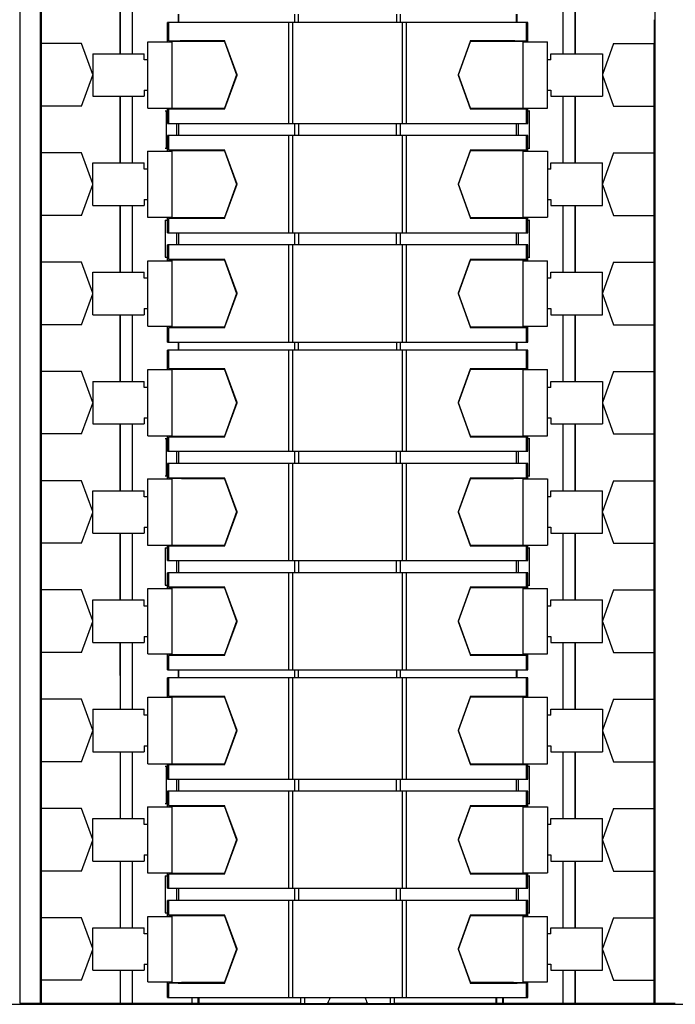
# Model space of a CAD drawing. Header units: millimetres. Extents: x 68 to 418, y 48 to 619.
# Tile 3 of 5: x 189 to 297, y 272 to 435. Entities that reach past the tile are written whole.
import ezdxf

# ---------------------------------------------------------------- set-up
doc = ezdxf.new("R2010")
doc.units = ezdxf.units.MM
doc.header["$LTSCALE"] = 43.754454
doc.layers.get('0').update_dxf_attribs({"linetype": 'CONTINUOUS'})

msp = doc.modelspace()

# ---------------------------------------------------------------- linework, layer by layer
at = {"color": 7, "linetype": 'Continuous'}
for p, q in [((189.45, 597.86), (189.45, 272.56)), ((294.12, 597.86), (294.12, 272.56)), ((192.97, 592.61), (192.97, 272.56)), ((206.02, 439.96), (206.02, 428.96)), ((278.97, 439.96), (278.97, 428.96)), ((280.97, 439.96), (280.97, 428.96)), ((192.81, 435.86), (192.82, 272.56)), ((205.96, 435.86), (205.96, 428.96)), ((207.97, 435.86), (207.97, 428.96)), ((215.57, 435.46), (215.57, 434.11)), ((215.68, 434.11), (215.68, 435.46)), ((234.73, 435.46), (234.73, 434.11)), ((235.37, 434.11), (235.37, 435.46)), ((251.56, 435.46), (251.56, 434.11)), ((252.21, 434.11), (252.21, 435.46)), ((271.25, 435.46), (271.25, 434.11)), ((271.37, 435.46), (271.37, 434.11)), ((280.92, 435.86), (280.92, 428.96)), ((213.77, 430.93), (213.77, 434.11)), ((273.16, 434.11), (213.77, 434.11)), ((214, 431.1), (214, 434.11)), ((233.75, 434.11), (233.75, 417.46)), ((234.47, 417.46), (234.47, 434.11)), ((252.47, 434.11), (252.47, 417.46)), ((253.19, 417.46), (253.19, 434.11)), ((272.93, 434.11), (272.93, 431.1)), ((273.16, 430.93), (273.16, 434.11)), ((293.97, 434.56), (293.97, 430.61)), ((192.87, 420.46), (192.87, 430.56)), ((192.87, 430.56), (192.97, 430.56)), ((199.61, 430.61), (192.97, 430.61)), ((201.47, 425.52), (199.61, 430.61)), ((210.53, 419.98), (210.53, 430.93)), ((210.53, 430.93), (214.57, 430.93)), ((214, 431.1), (214, 430.95)), ((214.57, 430.95), (214, 430.95)), ((214.57, 419.98), (214.57, 430.93)), ((223.25, 430.96), (223.2, 431.11)), ((223.2, 430.94), (225.19, 425.46)), ((225.25, 425.48), (223.25, 430.96)), ((263.68, 430.96), (261.68, 425.48)), ((261.74, 425.46), (263.73, 430.94)), ((263.74, 431.11), (263.68, 430.96)), ((272.93, 430.95), (272.37, 430.95)), ((272.37, 430.93), (272.37, 419.98)), ((272.37, 430.93), (276.43, 430.93)), ((272.94, 431.1), (272.94, 430.95)), ((276.43, 419.98), (276.43, 430.93)), ((287.32, 430.61), (285.47, 425.52)), ((287.32, 430.61), (293.97, 430.61)), ((293.97, 272.56), (293.97, 430.61)), ((294.06, 430.56), (293.97, 430.56)), ((294.06, 420.46), (294.06, 430.56)), ((201.47, 428.96), (201.47, 421.96)), ((201.47, 428.96), (209.97, 428.96)), ((209.97, 427.96), (209.97, 428.96)), ((276.97, 427.96), (276.97, 428.96)), ((276.97, 428.96), (285.47, 428.96)), ((285.47, 428.96), (285.47, 421.96)), ((210.53, 427.96), (209.97, 427.96)), ((276.97, 427.96), (276.43, 427.96)), ((199.61, 420.31), (201.47, 425.4)), ((225.19, 425.46), (223.19, 419.96)), ((223.25, 419.94), (225.25, 425.44)), ((225.26, 425.46), (225.25, 425.48)), ((225.25, 425.44), (225.26, 425.46)), ((261.68, 425.48), (261.67, 425.46)), ((261.67, 425.46), (261.68, 425.44)), ((261.68, 425.44), (263.69, 419.94)), ((263.74, 419.96), (261.74, 425.46)), ((285.47, 425.4), (287.32, 420.31)), ((201.47, 421.96), (209.97, 421.96)), ((205.96, 421.96), (205.96, 410.96)), ((206.02, 421.96), (206.02, 410.96)), ((207.97, 421.96), (207.97, 410.96)), ((209.97, 422.96), (209.97, 421.96)), ((209.97, 422.96), (210.53, 422.96)), ((276.43, 422.96), (276.97, 422.96)), ((276.97, 422.96), (276.97, 421.96)), ((276.97, 421.96), (285.47, 421.96)), ((278.97, 421.96), (278.97, 410.96)), ((280.92, 421.96), (280.92, 410.96)), ((280.97, 421.96), (280.97, 410.96)), ((192.87, 420.46), (192.97, 420.41)), ((199.61, 420.31), (192.97, 420.31)), ((287.32, 420.31), (293.97, 420.31)), ((294.06, 420.46), (293.97, 420.41)), ((210.53, 419.98), (214.57, 419.98)), ((213.4, 419.56), (213.77, 419.56)), ((213.57, 419.56), (213.57, 413.41)), ((213.77, 417.46), (213.77, 419.98)), ((214, 419.96), (214, 419.98)), ((214, 419.96), (214, 419.81)), ((214, 419.96), (223.19, 419.96)), ((214, 417.46), (214, 419.81)), ((223.2, 419.8), (223.25, 419.94)), ((263.69, 419.94), (263.74, 419.8)), ((263.74, 419.96), (272.93, 419.96)), ((272.37, 419.98), (276.43, 419.98)), ((272.93, 419.98), (272.93, 419.96)), ((272.93, 419.81), (272.93, 417.46)), ((272.94, 419.96), (272.94, 419.81)), ((273.16, 417.46), (273.16, 419.98)), ((273.16, 419.56), (273.53, 419.56)), ((273.37, 419.56), (273.37, 413.41)), ((213.77, 417.46), (273.16, 417.46)), ((215.32, 415.46), (215.32, 417.46)), ((215.68, 415.46), (215.68, 417.46)), ((234.73, 417.46), (234.73, 415.46)), ((235.45, 415.46), (235.45, 417.46)), ((251.49, 417.46), (251.49, 415.46)), ((252.21, 415.46), (252.21, 417.46)), ((271.25, 417.46), (271.25, 415.46)), ((271.62, 415.46), (271.62, 417.46)), ((213.77, 412.91), (213.77, 415.46)), ((273.16, 415.46), (213.77, 415.46)), ((214, 413.1), (214, 415.46)), ((233.75, 415.46), (233.75, 399.46)), ((234.47, 399.46), (234.47, 415.46)), ((252.47, 415.46), (252.47, 399.46)), ((253.19, 399.46), (253.19, 415.46)), ((272.93, 415.46), (272.93, 413.1)), ((273.16, 412.91), (273.16, 415.46)), ((192.87, 402.46), (192.87, 412.56)), ((192.87, 412.56), (192.97, 412.56)), ((199.61, 412.61), (192.97, 412.61)), ((201.47, 407.52), (199.61, 412.61)), ((210.51, 412.91), (210.51, 402.01)), ((210.51, 412.91), (214.57, 412.91)), ((213.4, 413.41), (213.77, 413.41)), ((214, 413.1), (214, 412.95)), ((214, 412.91), (214, 412.95)), ((214.57, 412.95), (214, 412.95)), ((214.57, 402.01), (214.57, 412.91)), ((223.25, 412.96), (223.2, 413.11)), ((223.2, 412.94), (225.19, 407.46)), ((225.25, 407.48), (223.25, 412.96)), ((263.68, 412.96), (261.68, 407.48)), ((261.74, 407.46), (263.73, 412.94)), ((263.74, 413.11), (263.68, 412.96)), ((272.93, 412.95), (272.37, 412.95)), ((272.37, 412.91), (272.37, 402.01)), ((272.37, 412.91), (276.43, 412.91)), ((272.93, 412.95), (272.93, 412.91)), ((272.94, 413.1), (272.94, 412.95)), ((273.16, 413.41), (273.53, 413.41)), ((276.43, 412.91), (276.43, 402.01)), ((287.32, 412.61), (285.47, 407.52)), ((287.32, 412.61), (293.97, 412.61)), ((294.06, 412.56), (293.97, 412.56)), ((294.06, 402.46), (294.06, 412.56)), ((201.47, 403.96), (201.47, 410.96)), ((201.47, 410.96), (209.97, 410.96)), ((209.97, 409.96), (209.97, 410.96)), ((276.97, 409.96), (276.97, 410.96)), ((276.97, 410.96), (285.47, 410.96)), ((285.47, 403.96), (285.47, 410.96)), ((210.51, 409.96), (209.97, 409.96)), ((276.97, 409.96), (276.43, 409.96)), ((199.61, 402.31), (201.47, 407.4)), ((225.19, 407.46), (223.2, 401.98)), ((223.25, 401.96), (225.25, 407.44)), ((225.26, 407.46), (225.25, 407.48)), ((225.25, 407.44), (225.26, 407.46)), ((261.68, 407.48), (261.67, 407.46)), ((261.67, 407.46), (261.68, 407.44)), ((261.68, 407.44), (263.68, 401.96)), ((263.73, 401.98), (261.74, 407.46)), ((285.47, 407.4), (287.32, 402.31)), ((201.47, 403.96), (209.97, 403.96)), ((205.96, 403.96), (205.96, 392.96)), ((206.02, 403.96), (206.02, 392.96)), ((207.97, 403.96), (207.97, 392.96)), ((209.97, 404.96), (209.97, 403.96)), ((209.97, 404.96), (210.51, 404.96)), ((276.43, 404.96), (276.97, 404.96)), ((276.97, 404.96), (276.97, 403.96)), ((276.97, 403.96), (285.47, 403.96)), ((278.97, 403.96), (278.97, 392.96)), ((280.92, 403.96), (280.92, 392.96)), ((280.97, 403.96), (280.97, 392.96)), ((192.87, 402.46), (192.97, 402.41)), ((199.61, 402.31), (192.97, 402.31)), ((287.32, 402.31), (293.97, 402.31)), ((294.06, 402.46), (293.97, 402.41)), ((210.51, 402.01), (214.57, 402.01)), ((213.39, 401.53), (213.39, 395.41)), ((213.39, 401.53), (213.77, 401.53)), ((213.77, 399.46), (213.77, 402.01)), ((214, 401.97), (214, 402.01)), ((214, 401.97), (214, 401.81)), ((214, 401.97), (214.57, 401.97)), ((214, 399.46), (214, 401.81)), ((223.2, 401.8), (223.25, 401.96)), ((263.68, 401.96), (263.74, 401.8)), ((272.37, 402.01), (276.43, 402.01)), ((272.37, 401.97), (272.93, 401.97)), ((272.93, 402.01), (272.93, 401.97)), ((272.93, 401.81), (272.93, 399.46)), ((272.94, 401.97), (272.94, 401.81)), ((273.16, 399.46), (273.16, 402.01)), ((273.16, 401.53), (273.53, 401.53)), ((273.37, 401.53), (273.37, 395.41)), ((213.77, 399.46), (273.16, 399.46)), ((215.32, 397.46), (215.32, 399.46)), ((215.68, 397.46), (215.68, 399.46)), ((234.73, 399.46), (234.73, 397.46)), ((235.45, 397.46), (235.45, 399.46)), ((251.49, 399.46), (251.49, 397.46)), ((252.21, 397.46), (252.21, 399.46)), ((271.25, 399.46), (271.25, 397.46)), ((271.62, 397.46), (271.62, 399.46)), ((213.77, 394.83), (213.77, 397.46)), ((273.16, 397.46), (213.77, 397.46)), ((214, 395.1), (214, 397.46)), ((233.75, 397.46), (233.75, 381.46)), ((234.47, 381.46), (234.47, 397.46)), ((252.47, 397.46), (252.47, 381.46)), ((253.19, 381.46), (253.19, 397.46)), ((272.93, 397.46), (272.93, 395.1)), ((273.16, 394.83), (273.16, 397.46)), ((192.87, 384.46), (192.87, 394.56)), ((192.87, 394.56), (192.97, 394.56)), ((199.61, 394.61), (192.97, 394.61)), ((201.47, 389.52), (199.61, 394.61)), ((210.53, 384.08), (210.53, 394.83)), ((210.53, 394.83), (214.57, 394.83)), ((213.39, 395.41), (213.77, 395.41)), ((214, 395.1), (214, 394.95)), ((214, 394.83), (214, 394.95)), ((223.2, 394.95), (214, 394.95)), ((214.57, 384.08), (214.57, 394.83)), ((223.25, 394.97), (223.2, 395.11)), ((223.2, 394.95), (225.19, 389.46)), ((225.25, 389.48), (223.25, 394.97)), ((263.68, 394.97), (261.68, 389.48)), ((261.74, 389.46), (263.74, 394.95)), ((263.74, 395.11), (263.68, 394.97)), ((272.93, 394.95), (263.74, 394.95)), ((272.37, 394.83), (272.37, 384.08)), ((272.37, 394.83), (276.43, 394.83)), ((272.93, 394.95), (272.93, 394.83)), ((272.94, 395.1), (272.94, 394.95)), ((273.16, 395.41), (273.53, 395.41)), ((276.43, 384.08), (276.43, 394.83)), ((287.32, 394.61), (285.47, 389.52)), ((287.32, 394.61), (293.97, 394.61)), ((294.06, 394.56), (293.97, 394.56)), ((294.06, 384.46), (294.06, 394.56)), ((201.47, 385.96), (201.47, 392.96)), ((201.47, 392.96), (209.97, 392.96)), ((209.97, 391.96), (209.97, 392.96)), ((276.97, 391.96), (276.97, 392.96)), ((276.97, 392.96), (285.47, 392.96)), ((285.47, 385.96), (285.47, 392.96)), ((210.53, 391.96), (209.97, 391.96)), ((276.97, 391.96), (276.43, 391.96)), ((199.61, 384.31), (201.47, 389.4)), ((225.19, 389.46), (223.2, 383.98)), ((223.25, 383.96), (225.25, 389.44)), ((225.26, 389.46), (225.25, 389.48)), ((225.25, 389.44), (225.26, 389.46)), ((261.68, 389.48), (261.67, 389.46)), ((261.67, 389.46), (261.68, 389.44)), ((261.68, 389.44), (263.68, 383.96)), ((263.73, 383.98), (261.74, 389.46)), ((285.47, 389.4), (287.32, 384.31)), ((209.97, 386.96), (209.97, 385.96)), ((209.97, 386.96), (210.53, 386.96)), ((276.43, 386.96), (276.97, 386.96)), ((276.97, 386.96), (276.97, 385.96)), ((192.87, 384.46), (192.97, 384.41)), ((201.47, 385.96), (209.97, 385.96)), ((205.96, 385.96), (205.96, 374.96)), ((206.02, 385.96), (206.02, 374.96)), ((207.97, 385.96), (207.97, 374.96)), ((276.97, 385.96), (285.47, 385.96)), ((278.97, 385.96), (278.97, 374.96)), ((280.91, 385.96), (280.91, 374.96)), ((280.97, 385.96), (280.97, 374.96)), ((294.06, 384.46), (293.97, 384.41)), ((199.61, 384.31), (192.97, 384.31)), ((210.53, 384.08), (214.57, 384.08)), ((213.77, 381.46), (213.77, 384.08)), ((214, 383.97), (214, 384.08)), ((214, 383.97), (214, 383.81)), ((214, 383.97), (214.57, 383.97)), ((214, 381.46), (214, 383.81)), ((223.2, 383.8), (223.25, 383.96)), ((263.68, 383.96), (263.74, 383.8)), ((272.37, 384.08), (276.43, 384.08)), ((272.37, 383.97), (272.93, 383.97)), ((272.93, 384.08), (272.93, 383.97)), ((272.93, 383.81), (272.93, 381.46)), ((272.94, 383.97), (272.94, 383.81)), ((273.16, 381.46), (273.16, 384.08)), ((287.32, 384.31), (293.97, 384.31)), ((213.77, 381.46), (273.16, 381.46)), ((215.57, 381.46), (215.57, 380.11)), ((215.68, 380.11), (215.68, 381.46)), ((234.73, 381.46), (234.73, 380.11)), ((235.37, 380.11), (235.37, 381.46)), ((251.56, 381.46), (251.56, 380.11)), ((252.21, 380.11), (252.21, 381.46)), ((271.25, 381.46), (271.25, 380.11)), ((271.37, 381.46), (271.37, 380.11)), ((213.77, 376.93), (213.77, 380.11)), ((273.16, 380.11), (213.77, 380.11)), ((214, 377.1), (214, 380.11)), ((233.75, 380.11), (233.75, 363.46)), ((234.47, 363.46), (234.47, 380.11)), ((252.47, 380.11), (252.47, 363.46)), ((253.19, 363.46), (253.19, 380.11)), ((272.93, 380.11), (272.93, 377.1)), ((273.16, 376.93), (273.16, 380.11)), ((192.87, 366.46), (192.87, 376.56)), ((192.87, 376.56), (192.97, 376.56)), ((199.61, 376.61), (192.97, 376.61)), ((201.47, 371.52), (199.61, 376.61)), ((210.53, 365.98), (210.53, 376.93)), ((210.53, 376.93), (214.57, 376.93)), ((214, 377.1), (214, 376.95)), ((214.57, 376.95), (214, 376.95)), ((214.57, 365.98), (214.57, 376.93)), ((223.25, 376.96), (223.2, 377.11)), ((223.2, 376.94), (225.19, 371.46)), ((225.25, 371.48), (223.25, 376.96)), ((263.68, 376.96), (261.68, 371.48)), ((261.74, 371.46), (263.73, 376.94)), ((263.74, 377.11), (263.68, 376.96)), ((272.93, 376.95), (272.37, 376.95)), ((272.37, 376.93), (272.37, 365.98)), ((272.37, 376.93), (276.43, 376.93)), ((272.94, 377.1), (272.94, 376.95)), ((276.43, 365.98), (276.43, 376.93)), ((287.32, 376.61), (285.47, 371.52)), ((287.32, 376.61), (293.97, 376.61)), ((294.06, 376.56), (293.97, 376.56)), ((294.06, 366.46), (294.06, 376.56)), ((201.47, 374.96), (201.47, 367.96)), ((201.47, 374.96), (209.97, 374.96)), ((209.97, 373.96), (209.97, 374.96)), ((276.97, 373.96), (276.97, 374.96)), ((276.97, 374.96), (285.47, 374.96)), ((285.47, 374.96), (285.47, 367.96)), ((210.53, 373.96), (209.97, 373.96)), ((276.97, 373.96), (276.43, 373.96)), ((225.19, 371.46), (223.19, 365.96)), ((225.26, 371.46), (225.25, 371.48)), ((225.25, 371.44), (225.26, 371.46)), ((261.68, 371.48), (261.67, 371.46)), ((261.67, 371.46), (261.68, 371.44)), ((263.74, 365.96), (261.74, 371.46)), ((199.61, 366.31), (201.47, 371.4)), ((223.25, 365.94), (225.25, 371.44)), ((261.68, 371.44), (263.69, 365.94)), ((285.47, 371.4), (287.32, 366.31)), ((209.97, 368.96), (209.97, 367.96)), ((209.97, 368.96), (210.53, 368.96)), ((276.43, 368.96), (276.97, 368.96)), ((276.97, 368.96), (276.97, 367.96)), ((201.47, 367.96), (209.97, 367.96)), ((205.96, 367.96), (205.96, 356.96)), ((206.02, 367.96), (206.02, 356.96)), ((207.97, 367.96), (207.97, 356.96)), ((276.97, 367.96), (285.47, 367.96)), ((278.97, 367.96), (278.97, 356.96)), ((280.91, 367.96), (280.91, 356.96)), ((280.97, 367.96), (280.97, 356.96)), ((192.87, 366.46), (192.97, 366.41)), ((199.61, 366.31), (192.97, 366.31)), ((210.53, 365.98), (214.57, 365.98)), ((213.4, 365.56), (213.77, 365.56)), ((213.57, 365.56), (213.57, 359.41)), ((213.77, 363.46), (213.77, 365.98)), ((214, 365.96), (214, 365.98)), ((214, 365.96), (214, 365.81)), ((214, 365.96), (223.19, 365.96)), ((214, 363.46), (214, 365.81)), ((223.2, 365.8), (223.25, 365.94)), ((263.69, 365.94), (263.74, 365.8)), ((263.74, 365.96), (272.93, 365.96)), ((272.37, 365.98), (276.43, 365.98)), ((272.93, 365.98), (272.93, 365.96)), ((272.93, 365.81), (272.93, 363.46)), ((272.94, 365.96), (272.94, 365.81)), ((273.16, 363.46), (273.16, 365.98)), ((273.16, 365.56), (273.53, 365.56)), ((273.37, 365.56), (273.37, 359.41)), ((287.32, 366.31), (293.97, 366.31)), ((294.06, 366.46), (293.97, 366.41)), ((213.77, 363.46), (273.16, 363.46)), ((215.32, 361.46), (215.32, 363.46)), ((215.68, 361.46), (215.68, 363.46)), ((234.73, 363.46), (234.73, 361.46)), ((235.45, 361.46), (235.45, 363.46)), ((251.49, 363.46), (251.49, 361.46)), ((252.21, 361.46), (252.21, 363.46)), ((271.25, 363.46), (271.25, 361.46)), ((271.62, 361.46), (271.62, 363.46)), ((213.77, 358.91), (213.77, 361.46)), ((273.16, 361.46), (213.77, 361.46)), ((214, 359.1), (214, 361.46)), ((233.75, 361.46), (233.75, 345.46)), ((234.47, 345.46), (234.47, 361.46)), ((252.47, 361.46), (252.47, 345.46)), ((253.19, 345.46), (253.19, 361.46)), ((272.93, 361.46), (272.93, 359.1)), ((273.16, 358.91), (273.16, 361.46)), ((192.87, 348.46), (192.87, 358.56)), ((192.87, 358.56), (192.97, 358.56)), ((199.61, 358.61), (192.97, 358.61)), ((201.47, 353.52), (199.61, 358.61)), ((210.51, 358.91), (210.51, 348.01)), ((210.51, 358.91), (214.57, 358.91)), ((213.4, 359.41), (213.77, 359.41)), ((214, 359.1), (214, 358.95)), ((214, 358.91), (214, 358.95)), ((214.57, 358.95), (214, 358.95)), ((214.57, 348.01), (214.57, 358.91)), ((223.25, 358.96), (223.2, 359.11)), ((223.2, 358.94), (225.19, 353.46)), ((225.25, 353.48), (223.25, 358.96)), ((263.68, 358.96), (261.68, 353.48)), ((261.74, 353.46), (263.73, 358.94)), ((263.74, 359.11), (263.68, 358.96)), ((272.93, 358.95), (272.37, 358.95)), ((272.37, 358.91), (272.37, 348.01)), ((272.37, 358.91), (276.43, 358.91)), ((272.93, 358.95), (272.93, 358.91)), ((272.94, 359.1), (272.94, 358.95)), ((273.16, 359.41), (273.53, 359.41)), ((276.43, 358.91), (276.43, 348.01)), ((287.32, 358.61), (285.47, 353.52)), ((287.32, 358.61), (293.97, 358.61)), ((294.06, 358.56), (293.97, 358.56)), ((294.06, 348.46), (294.06, 358.56)), ((201.47, 349.96), (201.47, 356.96)), ((201.47, 356.96), (209.97, 356.96)), ((209.97, 355.96), (209.97, 356.96)), ((276.97, 356.96), (285.47, 356.96)), ((276.97, 355.96), (276.97, 356.96)), ((285.47, 349.96), (285.47, 356.96)), ((210.51, 355.96), (209.97, 355.96)), ((276.97, 355.96), (276.43, 355.96)), ((199.61, 348.31), (201.47, 353.4)), ((225.19, 353.46), (223.2, 347.98)), ((223.25, 347.96), (225.25, 353.44)), ((225.26, 353.46), (225.25, 353.48)), ((225.25, 353.44), (225.26, 353.46)), ((261.68, 353.48), (261.67, 353.46)), ((261.67, 353.46), (261.68, 353.44)), ((261.68, 353.44), (263.68, 347.96)), ((263.73, 347.98), (261.74, 353.46)), ((285.47, 353.4), (287.32, 348.31)), ((209.97, 350.96), (209.97, 349.96)), ((209.97, 350.96), (210.51, 350.96)), ((276.43, 350.96), (276.97, 350.96)), ((276.97, 350.96), (276.97, 349.96)), ((201.47, 349.96), (209.97, 349.96)), ((205.96, 349.96), (205.96, 338.96)), ((206.02, 349.96), (206.02, 338.96)), ((207.97, 349.96), (207.97, 338.96)), ((276.97, 349.96), (285.47, 349.96)), ((278.97, 349.96), (278.97, 338.96)), ((280.91, 349.96), (280.91, 338.96)), ((280.97, 349.96), (280.97, 338.96)), ((192.87, 348.46), (192.97, 348.41)), ((199.61, 348.31), (192.97, 348.31)), ((210.51, 348.01), (214.57, 348.01)), ((213.39, 347.53), (213.39, 341.41)), ((213.39, 347.53), (213.77, 347.53)), ((213.77, 345.46), (213.77, 348.01)), ((214, 347.97), (214, 348.01)), ((214, 347.97), (214, 347.81)), ((214, 347.97), (214.57, 347.97)), ((214, 345.46), (214, 347.81)), ((223.2, 347.8), (223.25, 347.96)), ((263.68, 347.96), (263.74, 347.8)), ((272.37, 348.01), (276.43, 348.01)), ((272.37, 347.97), (272.93, 347.97)), ((272.93, 348.01), (272.93, 347.97)), ((272.93, 347.81), (272.93, 345.46)), ((272.94, 347.97), (272.94, 347.81)), ((273.16, 345.46), (273.16, 348.01)), ((273.16, 347.53), (273.53, 347.53)), ((273.37, 347.53), (273.37, 341.41)), ((287.32, 348.31), (293.97, 348.31)), ((294.06, 348.46), (293.97, 348.41)), ((213.77, 345.46), (273.16, 345.46)), ((215.32, 343.46), (215.32, 345.46)), ((215.68, 343.46), (215.68, 345.46)), ((234.73, 345.46), (234.73, 343.46)), ((235.45, 343.46), (235.45, 345.46)), ((251.49, 345.46), (251.49, 343.46)), ((252.21, 343.46), (252.21, 345.46)), ((271.25, 345.46), (271.25, 343.46)), ((271.62, 343.46), (271.62, 345.46)), ((213.77, 340.83), (213.77, 343.46)), ((273.16, 343.46), (213.77, 343.46)), ((214, 341.1), (214, 343.46)), ((233.75, 343.46), (233.75, 327.46)), ((234.47, 327.46), (234.47, 343.46)), ((252.47, 343.46), (252.47, 327.46)), ((253.19, 327.46), (253.19, 343.46)), ((272.93, 343.46), (272.93, 341.1)), ((273.16, 340.83), (273.16, 343.46)), ((210.53, 330.08), (210.53, 340.83)), ((210.53, 340.83), (214.57, 340.83)), ((213.39, 341.41), (213.77, 341.41)), ((214, 341.1), (214, 340.95)), ((214, 340.83), (214, 340.95)), ((223.2, 340.95), (214, 340.95)), ((214.57, 330.08), (214.57, 340.83)), ((223.25, 340.97), (223.2, 341.11)), ((223.2, 340.95), (225.19, 335.46)), ((225.25, 335.48), (223.25, 340.97)), ((263.68, 340.97), (261.68, 335.48)), ((261.74, 335.46), (263.74, 340.95)), ((263.74, 341.11), (263.68, 340.97)), ((272.93, 340.95), (263.74, 340.95)), ((272.37, 340.83), (276.43, 340.83)), ((272.37, 340.83), (272.37, 330.08)), ((272.93, 340.95), (272.93, 340.83)), ((272.94, 341.1), (272.94, 340.95)), ((273.16, 341.41), (273.53, 341.41)), ((276.43, 330.08), (276.43, 340.83)), ((192.87, 330.46), (192.87, 340.56)), ((192.87, 340.56), (192.97, 340.56)), ((199.61, 340.61), (192.97, 340.61)), ((201.47, 335.52), (199.61, 340.61)), ((287.32, 340.61), (285.47, 335.52)), ((287.32, 340.61), (293.97, 340.61)), ((294.06, 340.56), (293.97, 340.56)), ((294.06, 330.46), (294.06, 340.56)), ((201.47, 331.96), (201.47, 338.96)), ((201.47, 338.96), (209.97, 338.96)), ((209.97, 337.96), (209.97, 338.96)), ((210.53, 337.96), (209.97, 337.96)), ((276.97, 337.96), (276.43, 337.96)), ((276.97, 338.96), (285.47, 338.96)), ((276.97, 337.96), (276.97, 338.96)), ((285.47, 331.96), (285.47, 338.96)), ((199.61, 330.31), (201.47, 335.4)), ((225.19, 335.46), (223.2, 329.98)), ((223.25, 329.96), (225.25, 335.44)), ((225.26, 335.46), (225.25, 335.48)), ((225.25, 335.44), (225.26, 335.46)), ((261.68, 335.48), (261.67, 335.46)), ((261.67, 335.46), (261.68, 335.44)), ((261.68, 335.44), (263.68, 329.96)), ((263.73, 329.98), (261.74, 335.46)), ((285.47, 335.4), (287.32, 330.31)), ((209.97, 332.96), (209.97, 331.96)), ((209.97, 332.96), (210.53, 332.96)), ((276.43, 332.96), (276.97, 332.96)), ((276.97, 332.96), (276.97, 331.96)), ((201.47, 331.96), (209.97, 331.96)), ((205.96, 331.96), (205.97, 320.96)), ((206.02, 331.96), (206.02, 320.96)), ((207.97, 331.96), (207.97, 320.96)), ((276.97, 331.96), (285.47, 331.96)), ((278.97, 331.96), (278.97, 320.96)), ((280.91, 331.96), (280.91, 320.96)), ((280.97, 331.96), (280.97, 320.96)), ((192.87, 330.46), (192.97, 330.41)), ((199.61, 330.31), (192.97, 330.31)), ((210.53, 330.08), (214.57, 330.08)), ((213.77, 327.46), (213.77, 330.08)), ((214, 329.97), (214, 330.08)), ((214, 329.97), (214, 329.81)), ((214, 329.97), (214.57, 329.97)), ((214, 327.46), (214, 329.81)), ((223.2, 329.8), (223.25, 329.96)), ((263.68, 329.96), (263.74, 329.8)), ((272.37, 330.08), (276.43, 330.08)), ((272.37, 329.97), (272.93, 329.97)), ((272.93, 330.08), (272.93, 329.97)), ((272.93, 329.81), (272.93, 327.46)), ((272.94, 329.97), (272.94, 329.81)), ((273.16, 327.46), (273.16, 330.08)), ((287.32, 330.31), (293.97, 330.31)), ((294.06, 330.46), (293.97, 330.41)), ((213.77, 327.46), (273.16, 327.46)), ((213.77, 322.93), (213.77, 326.11)), ((273.16, 326.11), (213.77, 326.11)), ((214, 323.1), (214, 326.11)), ((215.57, 327.46), (215.57, 326.11)), ((215.68, 326.11), (215.68, 327.46)), ((233.75, 326.11), (233.75, 309.46)), ((234.47, 309.46), (234.47, 326.11)), ((234.73, 327.46), (234.73, 326.11)), ((235.37, 326.11), (235.37, 327.46)), ((251.56, 327.46), (251.56, 326.11)), ((252.21, 326.11), (252.21, 327.46)), ((252.47, 326.11), (252.47, 309.46)), ((253.19, 309.46), (253.19, 326.11)), ((271.25, 327.46), (271.25, 326.11)), ((271.37, 327.46), (271.37, 326.11)), ((272.93, 326.11), (272.93, 323.1)), ((273.16, 322.93), (273.16, 326.11)), ((210.53, 311.98), (210.53, 322.93)), ((210.53, 322.93), (214.57, 322.93)), ((214, 323.1), (214, 322.95)), ((214.57, 322.95), (214, 322.95)), ((214.57, 311.98), (214.57, 322.93)), ((223.25, 322.96), (223.2, 323.11)), ((223.2, 322.94), (225.19, 317.46)), ((225.25, 317.48), (223.25, 322.96)), ((263.68, 322.96), (261.68, 317.48)), ((261.74, 317.46), (263.73, 322.94)), ((263.74, 323.11), (263.68, 322.96)), ((272.93, 322.95), (272.37, 322.95)), ((272.37, 322.93), (276.43, 322.93)), ((272.37, 322.93), (272.37, 311.98)), ((272.94, 323.1), (272.94, 322.95)), ((276.43, 311.98), (276.43, 322.93)), ((192.87, 312.46), (192.87, 322.56)), ((192.87, 322.56), (192.97, 322.56)), ((199.61, 322.61), (192.97, 322.61)), ((201.47, 317.52), (199.61, 322.61)), ((287.32, 322.61), (285.47, 317.52)), ((287.32, 322.61), (293.97, 322.61)), ((294.06, 322.56), (293.97, 322.56)), ((294.06, 312.46), (294.06, 322.56)), ((201.47, 320.96), (201.47, 313.96)), ((201.47, 320.96), (209.97, 320.96)), ((209.97, 319.96), (209.97, 320.96)), ((210.53, 319.96), (209.97, 319.96)), ((276.97, 319.96), (276.43, 319.96)), ((276.97, 320.96), (285.47, 320.96)), ((276.97, 319.96), (276.97, 320.96)), ((285.47, 320.96), (285.47, 313.96)), ((199.61, 312.31), (201.47, 317.4)), ((225.19, 317.46), (223.19, 311.96)), ((223.25, 311.94), (225.25, 317.44)), ((225.26, 317.46), (225.25, 317.48)), ((225.25, 317.44), (225.26, 317.46)), ((261.68, 317.48), (261.67, 317.46)), ((261.67, 317.46), (261.68, 317.44)), ((261.68, 317.44), (263.69, 311.94)), ((263.74, 311.96), (261.74, 317.46)), ((285.47, 317.4), (287.32, 312.31)), ((209.97, 314.96), (209.97, 313.96)), ((209.97, 314.96), (210.53, 314.96)), ((276.43, 314.96), (276.97, 314.96)), ((276.97, 314.96), (276.97, 313.96)), ((201.47, 313.96), (209.97, 313.96)), ((205.97, 313.96), (205.97, 302.96)), ((206.02, 313.96), (206.02, 302.96)), ((207.97, 313.96), (207.97, 302.96)), ((276.97, 313.96), (285.47, 313.96)), ((278.97, 313.96), (278.97, 302.96)), ((280.91, 313.96), (280.91, 302.96)), ((280.97, 313.96), (280.97, 302.96)), ((192.87, 312.46), (192.97, 312.41)), ((199.61, 312.31), (192.97, 312.31)), ((210.53, 311.98), (214.57, 311.98)), ((213.4, 311.56), (213.77, 311.56)), ((213.57, 311.56), (213.57, 305.41)), ((213.77, 309.46), (213.77, 311.98)), ((214, 311.96), (214, 311.98)), ((214, 311.96), (214, 311.81)), ((214, 311.96), (223.19, 311.96)), ((214, 309.46), (214, 311.81)), ((223.2, 311.8), (223.25, 311.94)), ((263.69, 311.94), (263.74, 311.8)), ((263.74, 311.96), (272.93, 311.96)), ((272.37, 311.98), (276.43, 311.98)), ((272.93, 311.98), (272.93, 311.96)), ((272.93, 311.81), (272.93, 309.46)), ((272.94, 311.96), (272.94, 311.81)), ((273.16, 309.46), (273.16, 311.98)), ((273.16, 311.56), (273.53, 311.56)), ((273.37, 311.56), (273.37, 305.41)), ((287.32, 312.31), (293.97, 312.31)), ((294.06, 312.46), (293.97, 312.41)), ((213.77, 309.46), (273.16, 309.46)), ((215.32, 307.46), (215.32, 309.46)), ((215.68, 307.46), (215.68, 309.46)), ((234.73, 309.46), (234.73, 307.46)), ((235.45, 307.46), (235.45, 309.46)), ((251.49, 309.46), (251.49, 307.46)), ((252.21, 307.46), (252.21, 309.46)), ((271.25, 309.46), (271.25, 307.46)), ((271.62, 307.46), (271.62, 309.46)), ((213.77, 304.91), (213.77, 307.46)), ((273.16, 307.46), (213.77, 307.46)), ((214, 305.1), (214, 307.46)), ((233.75, 307.46), (233.75, 291.46)), ((234.47, 291.46), (234.47, 307.46)), ((252.47, 307.46), (252.47, 291.46)), ((253.19, 291.46), (253.19, 307.46)), ((272.93, 307.46), (272.93, 305.1)), ((273.16, 304.91), (273.16, 307.46)), ((213.4, 305.41), (213.77, 305.41)), ((214, 305.1), (214, 304.95)), ((214, 304.91), (214, 304.95)), ((214.57, 304.95), (214, 304.95)), ((223.25, 304.96), (223.2, 305.11)), ((225.25, 299.48), (223.25, 304.96)), ((263.68, 304.96), (261.68, 299.48)), ((263.74, 305.11), (263.68, 304.96)), ((272.93, 304.95), (272.37, 304.95)), ((272.93, 304.95), (272.93, 304.91)), ((272.94, 305.1), (272.94, 304.95)), ((273.16, 305.41), (273.53, 305.41)), ((192.87, 294.46), (192.87, 304.56)), ((192.87, 304.56), (192.97, 304.56)), ((199.61, 304.61), (192.97, 304.61)), ((201.47, 299.52), (199.61, 304.61)), ((210.51, 304.91), (210.51, 294.01)), ((210.51, 304.91), (214.57, 304.91)), ((214.57, 294.01), (214.57, 304.91)), ((223.2, 304.94), (225.19, 299.46)), ((261.74, 299.46), (263.73, 304.94)), ((272.37, 304.91), (276.43, 304.91)), ((272.37, 304.91), (272.37, 294.01)), ((276.43, 304.91), (276.43, 294.01)), ((287.32, 304.61), (285.47, 299.52)), ((287.32, 304.61), (293.97, 304.61)), ((294.06, 304.56), (293.97, 304.56)), ((294.06, 294.46), (294.06, 304.56)), ((201.47, 295.96), (201.47, 302.96)), ((201.47, 302.96), (209.97, 302.96)), ((209.97, 301.96), (209.97, 302.96)), ((210.51, 301.96), (209.97, 301.96)), ((276.97, 301.96), (276.43, 301.96)), ((276.97, 302.96), (285.47, 302.96)), ((276.97, 301.96), (276.97, 302.96)), ((285.47, 295.96), (285.47, 302.96)), ((199.61, 294.31), (201.47, 299.4)), ((225.19, 299.46), (223.2, 293.98)), ((223.25, 293.96), (225.25, 299.44)), ((225.26, 299.46), (225.25, 299.48)), ((225.25, 299.44), (225.26, 299.46)), ((261.68, 299.48), (261.67, 299.46)), ((261.67, 299.46), (261.68, 299.44)), ((261.68, 299.44), (263.68, 293.96)), ((263.73, 293.98), (261.74, 299.46)), ((285.47, 299.4), (287.32, 294.31)), ((209.97, 296.96), (209.97, 295.96)), ((209.97, 296.96), (210.51, 296.96)), ((276.43, 296.96), (276.97, 296.96)), ((276.97, 296.96), (276.97, 295.96)), ((201.47, 295.96), (209.97, 295.96)), ((205.97, 295.96), (205.97, 284.96)), ((206.02, 295.96), (206.02, 284.96)), ((207.97, 295.96), (207.97, 284.96)), ((276.97, 295.96), (285.47, 295.96)), ((278.97, 295.96), (278.97, 284.96)), ((280.91, 295.96), (280.91, 284.96)), ((280.97, 295.96), (280.97, 284.96)), ((192.87, 294.46), (192.97, 294.41)), ((199.61, 294.31), (192.97, 294.31)), ((210.51, 294.01), (214.57, 294.01)), ((213.77, 291.46), (213.77, 294.01)), ((214, 293.97), (214, 294.01)), ((214, 293.97), (214, 293.81)), ((214, 293.97), (214.57, 293.97)), ((214, 291.46), (214, 293.81)), ((223.2, 293.8), (223.25, 293.96)), ((263.68, 293.96), (263.74, 293.8)), ((272.37, 294.01), (276.43, 294.01)), ((272.37, 293.97), (272.93, 293.97)), ((272.93, 294.01), (272.93, 293.97)), ((272.93, 293.81), (272.93, 291.46)), ((272.94, 293.97), (272.94, 293.81)), ((273.16, 291.46), (273.16, 294.01)), ((287.32, 294.31), (293.97, 294.31)), ((294.06, 294.46), (293.97, 294.41)), ((213.39, 293.53), (213.39, 287.41)), ((213.39, 293.53), (213.77, 293.53)), ((273.16, 293.53), (273.53, 293.53)), ((273.37, 293.53), (273.37, 287.41)), ((213.77, 291.46), (273.16, 291.46)), ((215.32, 289.46), (215.32, 291.46)), ((215.68, 289.46), (215.68, 291.46)), ((234.73, 291.46), (234.73, 289.46)), ((235.45, 289.46), (235.45, 291.46)), ((251.49, 291.46), (251.49, 289.46)), ((252.21, 289.46), (252.21, 291.46)), ((271.25, 291.46), (271.25, 289.46)), ((271.62, 289.46), (271.62, 291.46)), ((273.16, 289.46), (213.77, 289.46)), ((213.77, 286.83), (213.77, 289.46)), ((214, 287.1), (214, 289.46)), ((233.75, 289.46), (233.75, 273.46)), ((234.47, 273.46), (234.47, 289.46)), ((252.47, 289.46), (252.47, 273.46)), ((253.19, 273.46), (253.19, 289.46)), ((272.93, 289.46), (272.93, 287.1)), ((273.16, 286.83), (273.16, 289.46)), ((213.39, 287.41), (213.77, 287.41)), ((223.25, 286.97), (223.2, 287.11)), ((263.74, 287.11), (263.68, 286.97)), ((273.16, 287.41), (273.53, 287.41)), ((192.87, 276.46), (192.87, 286.56)), ((192.87, 286.56), (192.97, 286.56)), ((199.61, 286.61), (192.97, 286.61)), ((201.47, 281.52), (199.61, 286.61)), ((210.53, 286.83), (214.57, 286.83)), ((210.53, 276.08), (210.53, 286.83)), ((214, 287.1), (214, 286.95)), ((223.2, 286.95), (214, 286.95)), ((214, 286.83), (214, 286.95)), ((214.57, 276.08), (214.57, 286.83)), ((223.2, 286.95), (225.19, 281.46)), ((225.25, 281.48), (223.25, 286.97)), ((263.68, 286.97), (261.68, 281.48)), ((261.74, 281.46), (263.74, 286.95)), ((272.93, 286.95), (263.74, 286.95)), ((272.37, 286.83), (276.43, 286.83)), ((272.37, 286.83), (272.37, 276.08)), ((272.93, 286.95), (272.93, 286.83)), ((272.94, 287.1), (272.94, 286.95)), ((276.43, 276.08), (276.43, 286.83)), ((287.32, 286.61), (285.47, 281.52)), ((287.32, 286.61), (293.97, 286.61)), ((294.06, 286.56), (293.97, 286.56)), ((294.06, 276.46), (294.06, 286.56)), ((201.47, 277.96), (201.47, 284.96)), ((201.47, 284.96), (209.97, 284.96)), ((209.97, 283.96), (209.97, 284.96)), ((210.53, 283.96), (209.97, 283.96)), ((276.97, 283.96), (276.43, 283.96)), ((276.97, 284.96), (285.47, 284.96)), ((276.97, 283.96), (276.97, 284.96)), ((285.47, 277.96), (285.47, 284.96)), ((199.61, 276.31), (201.47, 281.4)), ((225.19, 281.46), (223.2, 275.98)), ((223.25, 275.96), (225.25, 281.44)), ((225.26, 281.46), (225.25, 281.48)), ((225.25, 281.44), (225.26, 281.46)), ((261.68, 281.48), (261.67, 281.46)), ((261.67, 281.46), (261.68, 281.44)), ((261.68, 281.44), (263.68, 275.96)), ((263.73, 275.98), (261.74, 281.46)), ((285.47, 281.4), (287.32, 276.31)), ((201.47, 277.96), (209.97, 277.96)), ((205.97, 277.96), (205.97, 272.56)), ((206.02, 277.96), (206.02, 272.56)), ((207.97, 277.96), (207.97, 272.56)), ((209.97, 278.96), (210.53, 278.96)), ((209.97, 278.96), (209.97, 277.96)), ((276.43, 278.96), (276.97, 278.96)), ((276.97, 278.96), (276.97, 277.96)), ((276.97, 277.96), (285.47, 277.96)), ((278.97, 277.96), (278.97, 272.56)), ((280.91, 277.96), (280.91, 272.56)), ((280.97, 277.96), (280.97, 272.56)), ((192.87, 276.46), (192.97, 276.41)), ((199.61, 276.31), (192.97, 276.31)), ((210.53, 276.08), (214.57, 276.08)), ((213.77, 273.46), (213.77, 276.08)), ((214, 275.97), (214, 276.08)), ((214, 275.97), (214, 275.81)), ((214, 275.97), (214.57, 275.97)), ((214, 273.46), (214, 275.81)), ((223.2, 275.8), (223.25, 275.96)), ((263.68, 275.96), (263.74, 275.8)), ((272.37, 276.08), (276.43, 276.08)), ((272.37, 275.97), (272.93, 275.97)), ((272.93, 276.08), (272.93, 275.97)), ((272.93, 275.81), (272.93, 273.46)), ((272.94, 275.97), (272.94, 275.81)), ((273.16, 273.46), (273.16, 276.08)), ((287.32, 276.31), (293.97, 276.31)), ((294.06, 276.46), (293.97, 276.41)), ((189.45, 272.56), (218.87, 272.56)), ((198.49, 272.35), (198.49, 272.56)), ((198.59, 272.35), (198.59, 272.56)), ((213.77, 273.46), (273.16, 273.46)), ((217.78, 273.46), (217.78, 272.56)), ((217.86, 272.56), (217.86, 273.46)), ((218.87, 272.35), (218.87, 273.46)), ((219.02, 272.47), (219.02, 273.46)), ((235.71, 273.46), (235.71, 272.48)), ((236.42, 272.49), (236.42, 273.46)), ((250.51, 273.46), (250.51, 272.49)), ((251.23, 272.48), (251.23, 273.46)), ((267.91, 273.46), (267.91, 272.47)), ((268.07, 272.35), (268.07, 273.46)), ((268.07, 272.56), (297.48, 272.56)), ((269.08, 272.56), (269.08, 273.46)), ((269.15, 272.56), (269.15, 273.46)), ((288.35, 272.56), (288.35, 272.35)), ((288.45, 272.56), (288.45, 272.35)), ((111.97, 272.35), (374.97, 272.35)), ((218.91, 272.35), (219.02, 272.47)), ((235.71, 272.48), (236.42, 272.49)), ((236.42, 272.49), (240.15, 272.5)), ((246.78, 272.5), (240.15, 272.5)), ((246.78, 272.5), (250.51, 272.49)), ((250.51, 272.49), (251.23, 272.48)), ((267.91, 272.47), (268.02, 272.35))]:
    msp.add_line(p, q, dxfattribs=at)
for centre, start, end in [((259.07, 264.64), 154.5079, 157.4576), ((227.86, 264.64), 22.5424, 25.492)]:
    msp.add_arc(centre, 20.48, start, end, dxfattribs=at)
for start_param, end_param in [(1.620248, 1.727117), (1.414475, 1.521345)]:
    msp.add_ellipse((243.47, 271.11), major_axis=(157, 0), ratio=0.008727, start_param=start_param, end_param=end_param, dxfattribs=at)
for points, knots in [([(214, 431.1), (215.02, 431.1), (217.06, 431.11), (220.13, 431.11), (222.17, 431.11), (223.2, 431.11)], [0, 0, 0, 0, 0.332153, 0.665527, 1, 1, 1, 1]), ([(223.2, 430.94), (222.18, 430.94), (220.13, 430.95), (217.25, 430.94), (215.4, 430.95), (214.57, 430.95)], [0, 0, 0, 0, 0.356347, 0.711524, 1, 1, 1, 1]), ([(272.37, 430.95), (271.54, 430.95), (269.68, 430.94), (266.81, 430.95), (264.76, 430.94), (263.73, 430.94)], [0, 0, 0, 0, 0.288476, 0.643653, 1, 1, 1, 1]), ([(263.74, 431.11), (264.76, 431.11), (266.81, 431.11), (269.87, 431.11), (271.91, 431.1), (272.93, 431.1)], [0, 0, 0, 0, 0.334473, 0.667847, 1, 1, 1, 1]), ([(223.2, 419.8), (222.17, 419.8), (220.13, 419.81), (217.06, 419.8), (215.02, 419.81), (214, 419.81)], [0, 0, 0, 0, 0.334473, 0.667847, 1, 1, 1, 1]), ([(272.93, 419.81), (271.91, 419.81), (269.87, 419.8), (266.81, 419.81), (264.76, 419.8), (263.74, 419.8)], [0, 0, 0, 0, 0.332153, 0.665527, 1, 1, 1, 1]), ([(214, 413.1), (215.02, 413.1), (217.06, 413.11), (220.13, 413.11), (222.17, 413.11), (223.2, 413.11)], [0, 0, 0, 0, 0.332153, 0.665527, 1, 1, 1, 1]), ([(223.2, 412.94), (222.18, 412.94), (220.13, 412.95), (217.25, 412.94), (215.4, 412.95), (214.57, 412.95)], [0, 0, 0, 0, 0.35635, 0.711529, 1, 1, 1, 1]), ([(272.37, 412.95), (271.54, 412.95), (269.68, 412.94), (266.81, 412.95), (264.76, 412.94), (263.73, 412.94)], [0, 0, 0, 0, 0.288471, 0.64365, 1, 1, 1, 1]), ([(263.74, 413.11), (264.76, 413.11), (266.81, 413.11), (269.87, 413.11), (271.91, 413.1), (272.93, 413.1)], [0, 0, 0, 0, 0.334473, 0.667847, 1, 1, 1, 1]), ([(223.2, 401.8), (222.17, 401.8), (220.13, 401.81), (217.06, 401.8), (215.02, 401.81), (214, 401.81)], [0, 0, 0, 0, 0.334473, 0.667847, 1, 1, 1, 1]), ([(214.57, 401.97), (215.4, 401.97), (217.25, 401.98), (220.13, 401.97), (222.18, 401.98), (223.2, 401.98)], [0, 0, 0, 0, 0.288471, 0.64365, 1, 1, 1, 1]), ([(263.73, 401.98), (264.76, 401.98), (266.81, 401.97), (269.68, 401.98), (271.54, 401.97), (272.37, 401.97)], [0, 0, 0, 0, 0.35635, 0.711529, 1, 1, 1, 1]), ([(272.93, 401.81), (271.91, 401.81), (269.87, 401.8), (266.81, 401.81), (264.76, 401.8), (263.74, 401.8)], [0, 0, 0, 0, 0.332153, 0.665527, 1, 1, 1, 1]), ([(214, 395.1), (215.02, 395.1), (217.06, 395.11), (220.13, 395.11), (222.17, 395.11), (223.2, 395.11)], [0, 0, 0, 0, 0.332153, 0.665527, 1, 1, 1, 1]), ([(263.74, 395.11), (264.76, 395.11), (266.81, 395.11), (269.87, 395.11), (271.91, 395.1), (272.93, 395.1)], [0, 0, 0, 0, 0.334473, 0.667847, 1, 1, 1, 1]), ([(223.2, 383.8), (222.17, 383.8), (220.13, 383.81), (217.06, 383.8), (215.02, 383.81), (214, 383.81)], [0, 0, 0, 0, 0.334473, 0.667847, 1, 1, 1, 1]), ([(214.57, 383.97), (215.4, 383.97), (217.25, 383.98), (220.13, 383.97), (222.18, 383.98), (223.2, 383.98)], [0, 0, 0, 0, 0.288457, 0.643643, 1, 1, 1, 1]), ([(263.73, 383.98), (264.76, 383.98), (266.81, 383.97), (269.68, 383.98), (271.54, 383.97), (272.37, 383.97)], [0, 0, 0, 0, 0.356357, 0.711543, 1, 1, 1, 1]), ([(272.93, 383.81), (271.91, 383.81), (269.87, 383.8), (266.81, 383.81), (264.76, 383.8), (263.74, 383.8)], [0, 0, 0, 0, 0.332153, 0.665527, 1, 1, 1, 1]), ([(214, 377.1), (215.02, 377.1), (217.06, 377.11), (220.13, 377.11), (222.17, 377.11), (223.2, 377.11)], [0, 0, 0, 0, 0.332153, 0.665527, 1, 1, 1, 1]), ([(223.2, 376.94), (222.18, 376.94), (220.13, 376.95), (217.25, 376.94), (215.4, 376.95), (214.57, 376.95)], [0, 0, 0, 0, 0.356347, 0.711524, 1, 1, 1, 1]), ([(272.37, 376.95), (271.54, 376.95), (269.68, 376.94), (266.81, 376.95), (264.76, 376.94), (263.73, 376.94)], [0, 0, 0, 0, 0.288476, 0.643653, 1, 1, 1, 1]), ([(263.74, 377.11), (264.76, 377.11), (266.81, 377.11), (269.87, 377.11), (271.91, 377.1), (272.93, 377.1)], [0, 0, 0, 0, 0.334473, 0.667847, 1, 1, 1, 1]), ([(223.2, 365.8), (222.17, 365.8), (220.13, 365.81), (217.06, 365.8), (215.02, 365.81), (214, 365.81)], [0, 0, 0, 0, 0.334473, 0.667847, 1, 1, 1, 1]), ([(272.93, 365.81), (271.91, 365.81), (269.87, 365.8), (266.81, 365.81), (264.76, 365.8), (263.74, 365.8)], [0, 0, 0, 0, 0.332153, 0.665527, 1, 1, 1, 1]), ([(214, 359.1), (215.02, 359.1), (217.06, 359.11), (220.13, 359.11), (222.17, 359.11), (223.2, 359.11)], [0, 0, 0, 0, 0.332153, 0.665527, 1, 1, 1, 1]), ([(223.2, 358.94), (222.18, 358.94), (220.13, 358.95), (217.25, 358.94), (215.4, 358.95), (214.57, 358.95)], [0, 0, 0, 0, 0.35635, 0.711529, 1, 1, 1, 1]), ([(272.37, 358.95), (271.54, 358.95), (269.68, 358.94), (266.81, 358.95), (264.76, 358.94), (263.73, 358.94)], [0, 0, 0, 0, 0.288471, 0.64365, 1, 1, 1, 1]), ([(263.74, 359.11), (264.76, 359.11), (266.81, 359.11), (269.87, 359.11), (271.91, 359.1), (272.93, 359.1)], [0, 0, 0, 0, 0.334473, 0.667847, 1, 1, 1, 1]), ([(223.2, 347.8), (222.17, 347.8), (220.13, 347.81), (217.06, 347.8), (215.02, 347.81), (214, 347.81)], [0, 0, 0, 0, 0.334473, 0.667847, 1, 1, 1, 1]), ([(214.57, 347.97), (215.4, 347.97), (217.25, 347.98), (220.13, 347.97), (222.18, 347.98), (223.2, 347.98)], [0, 0, 0, 0, 0.288471, 0.64365, 1, 1, 1, 1]), ([(263.73, 347.98), (264.76, 347.98), (266.81, 347.97), (269.68, 347.98), (271.54, 347.97), (272.37, 347.97)], [0, 0, 0, 0, 0.35635, 0.711529, 1, 1, 1, 1]), ([(272.93, 347.81), (271.91, 347.81), (269.87, 347.8), (266.81, 347.81), (264.76, 347.8), (263.74, 347.8)], [0, 0, 0, 0, 0.332153, 0.665527, 1, 1, 1, 1]), ([(214, 341.1), (215.02, 341.1), (217.06, 341.11), (220.13, 341.11), (222.17, 341.11), (223.2, 341.11)], [0, 0, 0, 0, 0.332153, 0.665527, 1, 1, 1, 1]), ([(263.74, 341.11), (264.76, 341.11), (266.81, 341.11), (269.87, 341.11), (271.91, 341.1), (272.93, 341.1)], [0, 0, 0, 0, 0.334473, 0.667847, 1, 1, 1, 1]), ([(223.2, 329.8), (222.17, 329.8), (220.13, 329.81), (217.06, 329.8), (215.02, 329.81), (214, 329.81)], [0, 0, 0, 0, 0.334473, 0.667847, 1, 1, 1, 1]), ([(214.57, 329.97), (215.4, 329.97), (217.25, 329.98), (220.13, 329.97), (222.18, 329.98), (223.2, 329.98)], [0, 0, 0, 0, 0.288457, 0.643643, 1, 1, 1, 1]), ([(263.73, 329.98), (264.76, 329.98), (266.81, 329.97), (269.68, 329.98), (271.54, 329.97), (272.37, 329.97)], [0, 0, 0, 0, 0.356357, 0.711543, 1, 1, 1, 1]), ([(272.93, 329.81), (271.91, 329.81), (269.87, 329.8), (266.81, 329.81), (264.76, 329.8), (263.74, 329.8)], [0, 0, 0, 0, 0.332153, 0.665527, 1, 1, 1, 1]), ([(214, 323.1), (215.02, 323.1), (217.06, 323.11), (220.13, 323.11), (222.17, 323.11), (223.2, 323.11)], [0, 0, 0, 0, 0.332153, 0.665527, 1, 1, 1, 1]), ([(223.2, 322.94), (222.18, 322.94), (220.13, 322.95), (217.25, 322.94), (215.4, 322.95), (214.57, 322.95)], [0, 0, 0, 0, 0.356347, 0.711524, 1, 1, 1, 1]), ([(272.37, 322.95), (271.54, 322.95), (269.68, 322.94), (266.81, 322.95), (264.76, 322.94), (263.73, 322.94)], [0, 0, 0, 0, 0.288476, 0.643653, 1, 1, 1, 1]), ([(263.74, 323.11), (264.76, 323.11), (266.81, 323.11), (269.87, 323.11), (271.91, 323.1), (272.93, 323.1)], [0, 0, 0, 0, 0.334473, 0.667847, 1, 1, 1, 1]), ([(223.2, 311.8), (222.17, 311.8), (220.13, 311.81), (217.06, 311.8), (215.02, 311.81), (214, 311.81)], [0, 0, 0, 0, 0.334473, 0.667847, 1, 1, 1, 1]), ([(272.93, 311.81), (271.91, 311.81), (269.87, 311.8), (266.81, 311.81), (264.76, 311.8), (263.74, 311.8)], [0, 0, 0, 0, 0.332153, 0.665527, 1, 1, 1, 1]), ([(214, 305.1), (215.02, 305.1), (217.06, 305.11), (220.13, 305.11), (222.17, 305.11), (223.2, 305.11)], [0, 0, 0, 0, 0.332153, 0.665527, 1, 1, 1, 1]), ([(223.2, 304.94), (222.18, 304.94), (220.13, 304.95), (217.25, 304.94), (215.4, 304.95), (214.57, 304.95)], [0, 0, 0, 0, 0.35635, 0.711529, 1, 1, 1, 1]), ([(272.37, 304.95), (271.54, 304.95), (269.68, 304.94), (266.81, 304.95), (264.76, 304.94), (263.73, 304.94)], [0, 0, 0, 0, 0.288471, 0.64365, 1, 1, 1, 1]), ([(263.74, 305.11), (264.76, 305.11), (266.81, 305.11), (269.87, 305.11), (271.91, 305.1), (272.93, 305.1)], [0, 0, 0, 0, 0.334473, 0.667847, 1, 1, 1, 1]), ([(223.2, 293.8), (222.17, 293.8), (220.13, 293.81), (217.06, 293.8), (215.02, 293.81), (214, 293.81)], [0, 0, 0, 0, 0.334473, 0.667847, 1, 1, 1, 1]), ([(214.57, 293.97), (215.4, 293.97), (217.25, 293.98), (220.13, 293.97), (222.18, 293.98), (223.2, 293.98)], [0, 0, 0, 0, 0.288471, 0.64365, 1, 1, 1, 1]), ([(263.73, 293.98), (264.76, 293.98), (266.81, 293.97), (269.68, 293.98), (271.54, 293.97), (272.37, 293.97)], [0, 0, 0, 0, 0.35635, 0.711529, 1, 1, 1, 1]), ([(272.93, 293.81), (271.91, 293.81), (269.87, 293.8), (266.81, 293.81), (264.76, 293.8), (263.74, 293.8)], [0, 0, 0, 0, 0.332153, 0.665527, 1, 1, 1, 1]), ([(214, 287.1), (215.02, 287.1), (217.06, 287.11), (220.13, 287.11), (222.17, 287.11), (223.2, 287.11)], [0, 0, 0, 0, 0.332153, 0.665527, 1, 1, 1, 1]), ([(263.74, 287.11), (264.76, 287.11), (266.81, 287.11), (269.87, 287.11), (271.91, 287.1), (272.93, 287.1)], [0, 0, 0, 0, 0.334473, 0.667847, 1, 1, 1, 1]), ([(223.2, 275.8), (222.17, 275.8), (220.13, 275.81), (217.06, 275.8), (215.02, 275.81), (214, 275.81)], [0, 0, 0, 0, 0.334473, 0.667847, 1, 1, 1, 1]), ([(214.57, 275.97), (215.4, 275.97), (217.25, 275.98), (220.13, 275.97), (222.18, 275.98), (223.2, 275.98)], [0, 0, 0, 0, 0.288457, 0.643643, 1, 1, 1, 1]), ([(263.73, 275.98), (264.76, 275.98), (266.81, 275.97), (269.68, 275.98), (271.54, 275.97), (272.37, 275.97)], [0, 0, 0, 0, 0.356357, 0.711543, 1, 1, 1, 1]), ([(272.93, 275.81), (271.91, 275.81), (269.87, 275.8), (266.81, 275.81), (264.76, 275.8), (263.74, 275.8)], [0, 0, 0, 0, 0.332153, 0.665527, 1, 1, 1, 1])]:
    msp.add_open_spline(points, degree=3, knots=knots, dxfattribs=at)

doc.saveas('drawing.dxf')
